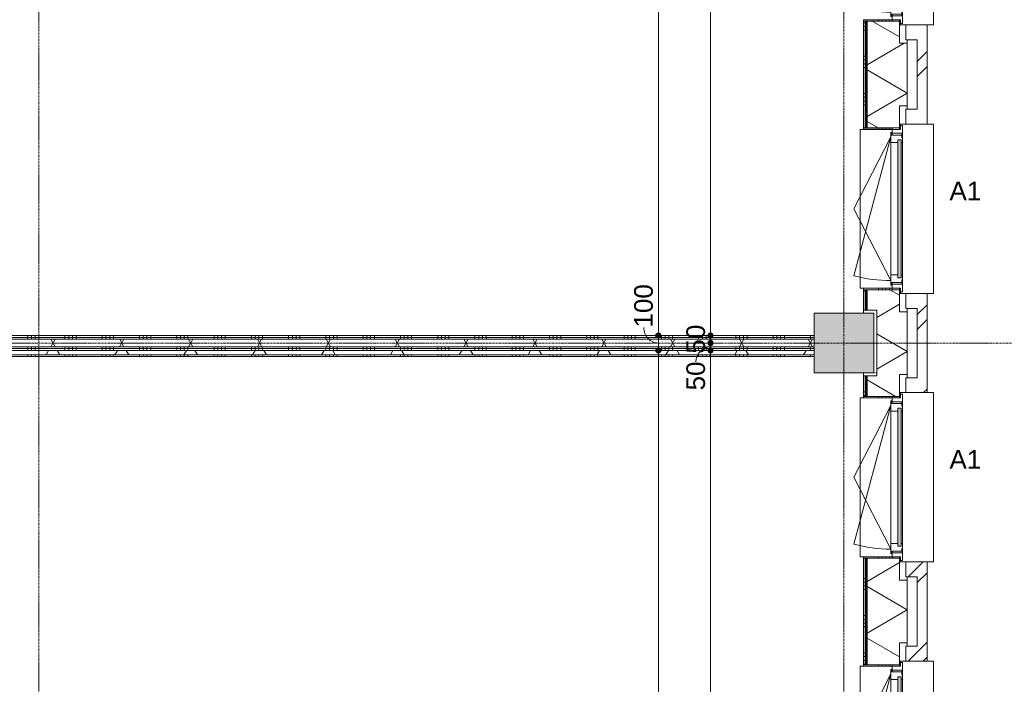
# Model space of a CAD drawing. Header units: millimetres. Extents: x 23523 to 72739, y 19604 to 59318.
# Tile 33 of 44: x 59299 to 65903, y 30112 to 34567. Entities that reach past the tile are written whole.
import ezdxf

# ---------------------------------------------------------------- set-up
doc = ezdxf.new("R2010")
doc.units = ezdxf.units.MM
doc.linetypes.add('Dash', pattern=[6.35, 3.175, -3.175])
doc.linetypes.add('stramien', pattern=[22.225, 12.7, -3.175, 3.175, -3.175])
doc.layers.add('00_Algemeen', color=7, linetype='Continuous', lineweight=9, true_color=0x00a600)
for name, color, linetype, lineweight in [('00_Algemeen-50', 7, 'Continuous', 9), ('05_Bouwplaatsvoorzieningen', 7, 'Continuous', 9), ('22_Metselwerk', 7, 'Continuous', 18), ('25_Metaalconstructiewerk', 7, 'Continuous', 9), ('30_Kozijnen-ramen-deuren', 7, 'Continuous', 9), ('42_Dekvloeren en vloersystemen', 7, 'Continuous', 9)]:
    doc.layers.add(name, color=color, linetype=linetype, lineweight=lineweight)
doc.styles.add('Arial', font='arial.ttf', dxfattribs={"height": 125})
doc.dimstyles.new('00_AEE_maatvoering_2_5mm', dxfattribs={"dimscale": 304.8, "dimtxt": 127.532425, "dimasz": 0.459318, "dimexe": 0.246063, "dimexo": 0.0625, "dimgap": 0, "dimtad": 1, "dimdec": 0, "dimzin": 0, "dimdsep": 46, "dimtxsty": 'Arial', "dimblk1": 'DOTSMALL', "dimblk2": 'DOTSMALL', "dimsah": 1, "dimcen": 0.09, "dimdle": 0.246063, "dimazin": 0, "dimtfac": 1, "dimtdec": 4, "dimtix": 1, "dimtmove": 0, "dimatfit": 3, "dimfxl": 0.246063, "dimfxlon": 1, "dimtvp": 1, "dimtolj": 1, "dimtzin": 0, "dimarcsym": 2})
doc.dimstyles.new('00_AEE_maatvoering_2_5mm_1', dxfattribs={"dimscale": 304.8, "dimtxt": 127.532425, "dimasz": 0.459318, "dimexe": 0.246063, "dimexo": 0.0625, "dimgap": 0, "dimtad": 1, "dimdec": 0, "dimzin": 0, "dimdsep": 46, "dimtxsty": 'Arial', "dimblk1": 'DOTSMALL', "dimblk2": 'DOTSMALL', "dimsah": 1, "dimcen": 0.09, "dimdle": 0.246063, "dimazin": 0, "dimtfac": 1, "dimtdec": 4, "dimtix": 1, "dimtmove": 1, "dimatfit": 3, "dimfxl": 0.246063, "dimfxlon": 1, "dimtvp": 1, "dimtolj": 1, "dimtzin": 0, "dimarcsym": 2})
pattern_1 = [(270, (60427.54, 32450), (250, 9e-13), []), (270, (60402.54, 32450), (250, 9e-13), []), (270, (60377.54, 32450), (250, 9e-13), []), (270, (60352.54, 32450), (250, 9e-13), [])]
pattern_2 = [(60, (-5372.46, 0), (-346.4102, 200), []), (120, (-5372.46, 0), (-346.4102, -200), [])]
pattern_3 = [(45, (-5172.46, -2e-13), (-282.8427, 282.8427), []), (45, (-5072.46, -3e-13), (-282.8427, 282.8427), [])]

# ---------------------------------------------------------------- blocks, each defined once
blk = doc.blocks.new('Direct Shape - 2410-10368 v1 - IFC-model constructie _zonder onderbouw_ _MM21228_-1202395-02 tweede verdieping - B')
at = {"layer": '25_Metaalconstructiewerk'}
blk.add_hatch(color=256, dxfattribs=at).paths.add_polyline_path([(200, -200), (200, 200), (-200, 200), (-200, -200)])
for p, q in [((200, 200), (-200, 200)), ((-200, 200), (-200, -200)), ((200, -200), (200, 200)), ((-200, -200), (200, -200))]:
    blk.add_line(p, q, dxfattribs=at)
blk = doc.blocks.new('Direct Shape - NLRS_28_SC_TLB_kolom vierkant prefab_gen_AT_kolom vierkant_gen_lxb 400x400_800318-1202496-02 tweede verdieping - B')
blk.add_blockref('Direct Shape - 2410-10368 v1 - IFC-model constructie _zonder onderbouw_ _MM21228_-1202395-02 tweede verdieping - B', (0, 0))
blk = doc.blocks.new('2410-10368 v1 - IFC-model constructie _zonder onderbouw_ _MM21228__ifc-1-02 tweede verdieping - B')
at = {"layer": '25_Metaalconstructiewerk', "lineweight": 9}
blk.add_blockref('Direct Shape - NLRS_28_SC_TLB_kolom vierkant prefab_gen_AT_kolom vierkant_gen_lxb 400x400_800318-1202496-02 tweede verdieping - B', (70200, 32400), dxfattribs=at)
blk = doc.blocks.new('31_AEE_kozijnen_KA1_CS77 - AEE_CS 77_Raam merk A1-V21-02 tweede verdieping - B')
at = {"layer": '30_Kozijnen-ramen-deuren', "true_color": 0xcccccc}
blk.add_hatch(color=254, dxfattribs=at).paths.add_polyline_path([(462.5, -207.3), (-462.5, -207.3), (-462.5, -231.3), (462.5, -231.3)])
at = {"layer": '30_Kozijnen-ramen-deuren'}
for p, q in [((-481.5, -199.5), (-557.5, -199.5)), ((-557.5, -199.5), (-557.5, -212.3)), ((-557.5, -212.3), (-532.5, -212.3)), ((-532.5, -212.3), (-532.5, -267.5)), ((-506.5, -203.3), (-481.5, -203.3)), ((-506.5, -267.5), (-506.5, -203.3)), ((-494.5, -203.8), (-494.5, -272.5)), ((-476.5, -203.8), (-494.5, -203.8)), ((-481.5, -199.5), (-476.5, -199.5)), ((-481.5, -203.3), (-481.5, -199.5)), ((-476.5, -203.3), (-481.5, -203.3)), ((-443.5, -199.5), (-476.5, -199.5)), ((-476.5, -199.5), (-476.5, -203.8)), ((-462.5, -231.3), (-462.5, -207.3)), ((-462.5, -231.3), (-462.5, -207.3)), ((-462.5, -207.3), (462.5, -207.3)), ((462.5, -231.3), (-462.5, -231.3)), ((443.5, -199.5), (-443.5, -199.5)), ((-443.5, -207.3), (-443.5, -199.5)), ((-443.5, -276.5), (-443.5, -231.3)), ((443.5, -199.5), (443.5, -207.3)), ((476.5, -199.5), (443.5, -199.5)), ((443.5, -231.3), (443.5, -276.5)), ((462.5, -207.3), (462.5, -231.3)), ((462.5, -231.3), (462.5, -207.3)), ((476.5, -199.5), (481.5, -199.5)), ((476.5, -203.8), (476.5, -199.5)), ((481.5, -203.3), (476.5, -203.3)), ((494.5, -203.8), (476.5, -203.8)), ((481.5, -199.5), (481.5, -203.3)), ((557.5, -199.5), (481.5, -199.5)), ((481.5, -203.3), (506.5, -203.3)), ((494.5, -272.5), (494.5, -203.8)), ((506.5, -203.3), (506.5, -267.5)), ((532.5, -267.5), (532.5, -212.3)), ((532.5, -212.3), (557.5, -212.3)), ((557.5, -212.3), (557.5, -199.5)), ((-532.5, -267.5), (-506.5, -267.5)), ((-494.5, -272.5), (-511.5, -272.5)), ((-511.5, -272.5), (-511.5, -276.5)), ((-511.5, -276.5), (-443.5, -276.5)), ((-494.5, -267.5), (-506.5, -267.5)), ((-481.5, -276.5), (0, -525.7)), ((-481.5, -276.5), (448.7, -525.7)), ((443.5, -276.5), (-443.5, -276.5)), ((0, -525.7), (481.5, -276.5)), ((443.5, -276.5), (511.5, -276.5)), ((506.5, -267.5), (494.5, -267.5)), ((511.5, -272.5), (494.5, -272.5)), ((506.5, -267.5), (532.5, -267.5)), ((511.5, -276.5), (511.5, -272.5))]:
    blk.add_line(p, q, dxfattribs=at)
blk.add_arc((-481.5, -276.5), 963, 345, 360, dxfattribs=at)
blk = doc.blocks.new('31_AEE_DAI_Dagkant_Interieur - Zonder Onderkant-V22-02 tweede verdieping - B')
at = {"layer": '05_Bouwplaatsvoorzieningen'}
h = blk.add_hatch(dxfattribs=at)
h.set_pattern_fill('FP_83', color=256, style=0, pattern_type=2)
h.set_pattern_definition([(180, (31500, -70691.5), (3e-14, -250), []), (180, (31500, -70666.5), (3e-14, -250), []), (180, (31500, -70641.5), (3e-14, -250), []), (180, (31500, -70616.5), (3e-14, -250), [])])
h.paths.add_polyline_path([(542.5, -267.5), (533, -267.5), (533, -461.5), (542.5, -461.5), (542.5, -437)])
h.paths.add_polyline_path([(-533, -267.5), (-542.5, -267.5), (-542.5, -461.5), (-533, -461.5), (-533, -338.9)])
for p, q in [((-533, -267.5), (-542.5, -267.5)), ((-533, -461.5), (-533, -267.5)), ((533, -267.5), (533, -461.5)), ((542.5, -267.5), (533, -267.5)), ((-542.5, -461.5), (-533, -461.5)), ((533, -461.5), (542.5, -461.5))]:
    blk.add_line(p, q, dxfattribs=at)
blk = doc.blocks.new('31_AEE_DAI_Dagkant_Interieur - Zonder Onderkant-V23-02 tweede verdieping - B')
at = {"layer": '05_Bouwplaatsvoorzieningen'}
h = blk.add_hatch(dxfattribs=at)
h.set_pattern_fill('FP_84', color=256, style=0, pattern_type=2)
h.set_pattern_definition([(180, (29700, -70691.5), (3e-14, -250), []), (180, (29700, -70666.5), (3e-14, -250), []), (180, (29700, -70641.5), (3e-14, -250), []), (180, (29700, -70616.5), (3e-14, -250), [])])
h.paths.add_polyline_path([(542.5, -267.5), (533, -267.5), (533, -461.5), (542.5, -461.5), (542.5, -338.9)])
h.paths.add_polyline_path([(-533, -267.5), (-542.5, -267.5), (-542.5, -461.5), (-533, -461.5), (-533, -437)])
for p, q in [((-533, -267.5), (-542.5, -267.5)), ((-533, -461.5), (-533, -267.5)), ((533, -267.5), (533, -461.5)), ((542.5, -267.5), (533, -267.5)), ((-542.5, -461.5), (-533, -461.5)), ((533, -461.5), (542.5, -461.5))]:
    blk.add_line(p, q, dxfattribs=at)
blk = doc.blocks.new('42_AEE_VE_vensterbank - Standaard-V25-02 tweede verdieping - B')
at = {"layer": '05_Bouwplaatsvoorzieningen'}
for p, q in [((-532.5, -482.5), (-532.5, -267.5)), ((532.5, -267.5), (532.5, -482.5)), ((-532.5, -482.5), (532.5, -482.5))]:
    blk.add_line(p, q, dxfattribs=at)
blk = doc.blocks.new('31_AEE_DAI_Dagkant_Interieur - Zonder Onderkant-V27-02 tweede verdieping - B')
at = {"layer": '05_Bouwplaatsvoorzieningen'}
h = blk.add_hatch(dxfattribs=at)
h.set_pattern_fill('FP_87', color=256, style=0, pattern_type=2)
h.set_pattern_definition([(180, (35100, -70691.5), (3e-14, -250), []), (180, (35100, -70666.5), (3e-14, -250), []), (180, (35100, -70641.5), (3e-14, -250), []), (180, (35100, -70616.5), (3e-14, -250), [])])
h.paths.add_polyline_path([(542.5, -267.5), (533, -267.5), (533, -461.5), (542.5, -461.5), (542.5, -437)])
h.paths.add_polyline_path([(-533, -267.5), (-542.5, -267.5), (-542.5, -461.5), (-533, -461.5), (-533, -338.9)])
for p, q in [((-533, -267.5), (-542.5, -267.5)), ((-533, -461.5), (-533, -267.5)), ((533, -267.5), (533, -461.5)), ((542.5, -267.5), (533, -267.5)), ((-542.5, -461.5), (-533, -461.5)), ((533, -461.5), (542.5, -461.5))]:
    blk.add_line(p, q, dxfattribs=at)
blk = doc.blocks.new('31_AEE_DAI_Dagkant_Interieur - Zonder Onderkant-V28-02 tweede verdieping - B')
at = {"layer": '05_Bouwplaatsvoorzieningen'}
h = blk.add_hatch(dxfattribs=at)
h.set_pattern_fill('FP_88', color=256, style=0, pattern_type=2)
h.set_pattern_definition([(180, (33300, -70691.5), (3e-14, -250), []), (180, (33300, -70666.5), (3e-14, -250), []), (180, (33300, -70641.5), (3e-14, -250), []), (180, (33300, -70616.5), (3e-14, -250), [])])
h.paths.add_polyline_path([(542.5, -267.5), (533, -267.5), (533, -461.5), (542.5, -461.5), (542.5, -338.9)])
h.paths.add_polyline_path([(-533, -267.5), (-542.5, -267.5), (-542.5, -461.5), (-533, -461.5), (-533, -437)])
for p, q in [((-533, -267.5), (-542.5, -267.5)), ((-533, -461.5), (-533, -267.5)), ((533, -267.5), (533, -461.5)), ((542.5, -267.5), (533, -267.5)), ((-542.5, -461.5), (-533, -461.5)), ((533, -461.5), (542.5, -461.5))]:
    blk.add_line(p, q, dxfattribs=at)
blk = doc.blocks.new('21_AEE_WA_lekdorpel - 21_AEE_WA_lekdorpel-V65-02 tweede verdieping - B')
at = {"layer": '05_Bouwplaatsvoorzieningen'}
for p, q in [((-567.5, -34), (-567.5, 8)), ((-567.5, 8), (567.5, 8)), ((567.5, 8), (567.5, -34)), ((-567.5, -213), (-567.5, -176)), ((567.5, -176), (567.5, -213)), ((-567.5, -215), (-567.5, -213)), ((-532.5, -213), (-567.5, -213)), ((-532.5, -215), (-567.5, -215)), ((567.5, -213), (532.5, -213)), ((567.5, -215), (532.5, -215)), ((567.5, -213), (567.5, -215))]:
    blk.add_line(p, q, dxfattribs=at)
blk = doc.blocks.new('21_AEE_WA_lekdorpel - 21_AEE_WA_lekdorpel-V64-02 tweede verdieping - B')
at = {"layer": '05_Bouwplaatsvoorzieningen'}
for p, q in [((-567.5, -34), (-567.5, 8)), ((-567.5, 8), (567.5, 8)), ((567.5, 8), (567.5, -34)), ((-567.5, -213), (-567.5, -176)), ((567.5, -176), (567.5, -213)), ((-567.5, -215), (-567.5, -213)), ((-532.5, -213), (-567.5, -213)), ((-532.5, -215), (-567.5, -215)), ((567.5, -213), (532.5, -213)), ((567.5, -215), (532.5, -215)), ((567.5, -213), (567.5, -215))]:
    blk.add_line(p, q, dxfattribs=at)
blk = doc.blocks.new('DIMBLOCK35-02 tweede verdieping - B')
at = {"layer": '00_Algemeen-50', "transparency": 16777216}
h = blk.add_hatch(color=256, dxfattribs=at)
edge = h.paths.add_edge_path()
edge.add_arc((63582.6, 37750), 17.5, 0, 360)
h = blk.add_hatch(color=256, dxfattribs=at)
edge = h.paths.add_edge_path()
edge.add_arc((63582.6, 32450), 17.5, 0, 360)
for p, q in [((63582.6, 37750), (63507.6, 37750)), ((63582.6, 37750), (63582.6, 32450)), ((63582.6, 37750), (63657.6, 37750)), ((63582.6, 32450), (63507.6, 32450)), ((63582.6, 32450), (63657.6, 32450))]:
    blk.add_line(p, q, dxfattribs=at)
for centre in [(63582.6, 37750), (63582.6, 32450)]:
    blk.add_circle(centre, 17.5, dxfattribs=at)
at = {"layer": '00_Algemeen-50', "color": 0, "transparency": 16777216, "insert": (63420.3, 34907.7), "char_height": 125, "width": 461.471, "attachment_point": 1, "rotation": 90, "line_spacing_factor": 0.941778, "style": 'Arial'}
blk.add_mtext('5300', dxfattribs=at)
blk = doc.blocks.new('_DotSmall')
at = {"color": 0, "linetype": 'ByBlock', "const_width": 0.5}
blk.add_lwpolyline([(-0.0625, 0, 1), (0.0625, 0, 1)], format="xyb", close=True, dxfattribs=at)
blk = doc.blocks.new('DIMBLOCK36-02 tweede verdieping - B')
at = {"layer": '00_Algemeen-50', "transparency": 16777216}
h = blk.add_hatch(color=256, dxfattribs=at)
edge = h.paths.add_edge_path()
edge.add_arc((63582.6, 32450), 17.5, 0, 360)
h = blk.add_hatch(color=256, dxfattribs=at)
edge = h.paths.add_edge_path()
edge.add_arc((63582.6, 32350), 17.5, 0, 360)
for p, q in [((63582.6, 32450), (63507.6, 32450)), ((63582.6, 32450), (63582.6, 32350)), ((63582.6, 32450), (63657.6, 32450)), ((63582.6, 32350), (63507.6, 32350)), ((63582.6, 32350), (63657.6, 32350))]:
    blk.add_line(p, q, dxfattribs=at)
for centre in [(63582.6, 32450), (63582.6, 32350)]:
    blk.add_circle(centre, 17.5, dxfattribs=at)
blk.add_ellipse((63582.6, 32503.4), major_axis=(0, 103.4), ratio=0.948902, start_param=1.570796, end_param=3.141593, dxfattribs=at)
at = {"layer": '00_Algemeen-50', "color": 0, "transparency": 16777216, "insert": (63420.3, 32503.4), "char_height": 125, "width": 346.103, "attachment_point": 1, "rotation": 90, "line_spacing_factor": 0.941778, "style": 'Arial'}
blk.add_mtext('100', dxfattribs=at)
blk = doc.blocks.new('DIMBLOCK37-02 tweede verdieping - B')
at = {"layer": '00_Algemeen-50', "transparency": 16777216}
h = blk.add_hatch(color=256, dxfattribs=at)
edge = h.paths.add_edge_path()
edge.add_arc((63582.6, 32350), 17.5, 0, 360)
h = blk.add_hatch(color=256, dxfattribs=at)
edge = h.paths.add_edge_path()
edge.add_arc((63582.6, 27050), 17.5, 0, 360)
for p, q in [((63582.6, 32350), (63507.6, 32350)), ((63582.6, 32350), (63582.6, 27050)), ((63582.6, 32350), (63657.6, 32350)), ((63582.6, 27050), (63507.6, 27050)), ((63582.6, 27050), (63657.6, 27050))]:
    blk.add_line(p, q, dxfattribs=at)
for centre in [(63582.6, 32350), (63582.6, 27050)]:
    blk.add_circle(centre, 17.5, dxfattribs=at)
at = {"layer": '00_Algemeen-50', "color": 0, "transparency": 16777216, "insert": (63420.3, 29507.7), "char_height": 125, "width": 461.471, "attachment_point": 1, "rotation": 90, "line_spacing_factor": 0.941778, "style": 'Arial'}
blk.add_mtext('5300', dxfattribs=at)
blk = doc.blocks.new('DIMBLOCK142-02 tweede verdieping - B')
at = {"layer": '00_Algemeen-50', "transparency": 16777216}
h = blk.add_hatch(color=256, dxfattribs=at)
edge = h.paths.add_edge_path()
edge.add_arc((63932.6, 32350), 17.5, 0, 360)
h = blk.add_hatch(color=256, dxfattribs=at)
edge = h.paths.add_edge_path()
edge.add_arc((63932.6, 27050), 17.5, 0, 360)
for p, q in [((63932.6, 32350), (63857.6, 32350)), ((63932.6, 27050), (63932.6, 32350)), ((63932.6, 32350), (64007.6, 32350)), ((63932.6, 27050), (63857.6, 27050)), ((63932.6, 27050), (64007.6, 27050))]:
    blk.add_line(p, q, dxfattribs=at)
for centre in [(63932.6, 32350), (63932.6, 27050)]:
    blk.add_circle(centre, 17.5, dxfattribs=at)
at = {"layer": '00_Algemeen-50', "color": 0, "transparency": 16777216, "insert": (63770.3, 29507.7), "char_height": 125, "width": 461.471, "attachment_point": 1, "rotation": 90, "line_spacing_factor": 0.941778, "style": 'Arial'}
blk.add_mtext('5300', dxfattribs=at)
blk = doc.blocks.new('DIMBLOCK143-02 tweede verdieping - B')
at = {"layer": '00_Algemeen-50', "transparency": 16777216}
h = blk.add_hatch(color=256, dxfattribs=at)
edge = h.paths.add_edge_path()
edge.add_arc((63932.6, 32400), 17.5, 0, 360)
h = blk.add_hatch(color=256, dxfattribs=at)
edge = h.paths.add_edge_path()
edge.add_arc((63932.6, 32350), 17.5, 0, 360)
for p, q in [((63932.6, 32400), (63857.6, 32400)), ((63932.6, 32350), (63932.6, 32400)), ((63932.6, 32400), (64007.6, 32400)), ((63932.6, 32350), (63857.6, 32350)), ((63932.6, 32350), (64007.6, 32350))]:
    blk.add_line(p, q, dxfattribs=at)
for centre in [(63932.6, 32400), (63932.6, 32350)]:
    blk.add_circle(centre, 17.5, dxfattribs=at)
blk.add_ellipse((63932.6, 32274.2), major_axis=(0, 100.8), ratio=0.973587, start_param=0, end_param=1.570796, dxfattribs=at)
at = {"layer": '00_Algemeen-50', "color": 0, "transparency": 16777216, "insert": (63770.3, 32082), "char_height": 125, "width": 230.736, "attachment_point": 1, "rotation": 90, "line_spacing_factor": 0.941778, "style": 'Arial'}
blk.add_mtext('50', dxfattribs=at)
blk = doc.blocks.new('DIMBLOCK144-02 tweede verdieping - B')
at = {"layer": '00_Algemeen-50', "transparency": 16777216}
h = blk.add_hatch(color=256, dxfattribs=at)
edge = h.paths.add_edge_path()
edge.add_arc((63932.6, 32450), 17.5, 0, 360)
h = blk.add_hatch(color=256, dxfattribs=at)
edge = h.paths.add_edge_path()
edge.add_arc((63932.6, 32400), 17.5, 0, 360)
for p, q in [((63932.6, 32450), (63857.6, 32450)), ((63932.6, 32400), (63932.6, 32450)), ((63932.6, 32450), (64007.6, 32450)), ((63932.6, 32400), (63857.6, 32400)), ((63932.6, 32400), (64007.6, 32400))]:
    blk.add_line(p, q, dxfattribs=at)
for centre in [(63932.6, 32450), (63932.6, 32400)]:
    blk.add_circle(centre, 17.5, dxfattribs=at)
at = {"layer": '00_Algemeen-50', "color": 0, "transparency": 16777216, "insert": (63770.3, 32328.9), "char_height": 125, "width": 230.736, "attachment_point": 1, "rotation": 90, "line_spacing_factor": 0.941778, "style": 'Arial'}
blk.add_mtext('50', dxfattribs=at)
blk = doc.blocks.new('DIMBLOCK145-02 tweede verdieping - B')
at = {"layer": '00_Algemeen-50', "transparency": 16777216}
h = blk.add_hatch(color=256, dxfattribs=at)
edge = h.paths.add_edge_path()
edge.add_arc((63932.6, 37750), 17.5, 0, 360)
h = blk.add_hatch(color=256, dxfattribs=at)
edge = h.paths.add_edge_path()
edge.add_arc((63932.6, 32450), 17.5, 0, 360)
for p, q in [((63932.6, 37750), (63857.6, 37750)), ((63932.6, 32450), (63932.6, 37750)), ((63932.6, 37750), (64007.6, 37750)), ((63932.6, 32450), (63857.6, 32450)), ((63932.6, 32450), (64007.6, 32450))]:
    blk.add_line(p, q, dxfattribs=at)
for centre in [(63932.6, 37750), (63932.6, 32450)]:
    blk.add_circle(centre, 17.5, dxfattribs=at)
at = {"layer": '00_Algemeen-50', "color": 0, "transparency": 16777216, "insert": (63770.3, 34907.7), "char_height": 125, "width": 461.471, "attachment_point": 1, "rotation": 90, "line_spacing_factor": 0.941778, "style": 'Arial'}
blk.add_mtext('5300', dxfattribs=at)

msp = doc.modelspace()

# ---------------------------------------------------------------- hatches: boundary and pattern name
at = {"layer": '22_Metselwerk', "lineweight": 9}
h = msp.add_hatch(dxfattribs=at)
h.set_pattern_fill('FP_77', color=256, angle=45, style=0, pattern_type=2)
h.set_pattern_definition(pattern_3)
h.paths.add_polyline_path([(65385, 26667.5), (65385, 27332.5), (65319, 27332.5), (65319, 26667.5)])
h.paths.add_polyline_path([(65385, 28467.5), (65385, 29132.5), (65319, 29132.5), (65319, 28467.5)])
h.paths.add_polyline_path([(65385, 30267.5), (65385, 30932.5), (65319, 30932.5), (65319, 30267.5)])
h.paths.add_polyline_path([(65385, 32067.5), (65385, 32732.5), (65319, 32732.5), (65319, 32067.5)])
h.paths.add_polyline_path([(65385, 33867.5), (65385, 34532.5), (65319, 34532.5), (65319, 33867.5)])
h.paths.add_polyline_path([(65385, 35667.5), (65385, 36332.5), (65319, 36332.5), (65319, 35667.5)])
h.paths.add_polyline_path([(65385, 37467.5), (65385, 38132.5), (65319, 38132.5), (65319, 37467.5)])
h.paths.add_polyline_path([(65385, 39267.5), (65385, 39932.5), (65319, 39932.5), (65319, 39267.5)])
h.paths.add_polyline_path([(65385, 41067.5), (65385, 41732.5), (65319, 41732.5), (65319, 41067.5)])
h.paths.add_polyline_path([(65385, 42867.5), (65385, 43532.5), (65319, 43532.5), (65319, 42867.5)])
h.paths.add_polyline_path([(65385, 44667.5), (65385, 45332.5), (65319, 45332.5), (65319, 44667.5)])
h.paths.add_polyline_path([(65385, 46467.5), (65385, 47139), (65319, 47139), (65319, 46467.5)])
h.paths.add_polyline_path([(65385, 48274), (65385, 49157), (65319, 49157), (65319, 48274)])
h = msp.add_hatch(dxfattribs=at)
h.set_pattern_fill('FP_75', color=256, angle=60, style=0, pattern_type=2)
h.set_pattern_definition([(150, (65252.04, 27147.25), (-150, -259.8076), []), (210, (65252.04, 27147.25), (150, -259.8076), [])])
h.paths.add_polyline_path([(65200, 26642.5), (65200, 26790), (65252, 26790), (65252, 27210), (65200, 27210), (65200, 27357.5), (64982, 27357.5), (64982, 27220), (65047.5, 27220), (65047.5, 26780), (64982, 26780), (64982, 26642.5), (65080.2, 26642.5)])
h.paths.add_polyline_path([(65200, 28442.5), (65200, 28590), (65252, 28590), (65252, 29010), (65200, 29010), (65200, 29157.5), (64982, 29157.5), (64982, 28442.5), (65080.2, 28442.5)])
h.paths.add_polyline_path([(65200, 30242.5), (65200, 30390), (65252, 30390), (65252, 30810), (65200, 30810), (65200, 30957.5), (64982, 30957.5), (64982, 30242.5)])
h.paths.add_polyline_path([(65200, 32042.5), (65200, 32190), (65252, 32190), (65252, 32610), (65200, 32610), (65200, 32757.5), (64982, 32757.5), (64982, 32620), (65047.5, 32620), (65047.5, 32180), (64982, 32180), (64982, 32042.5), (65080.2, 32042.5)])
h.paths.add_polyline_path([(65200, 33842.5), (65200, 33990), (65252, 33990), (65252, 34410), (65200, 34410), (65200, 34557.5), (64982, 34557.5), (64982, 33842.5)])
h.paths.add_polyline_path([(65200, 35642.5), (65200, 35790), (65252, 35790), (65252, 36210), (65200, 36210), (65200, 36357.5), (64982, 36357.5), (64982, 35642.5), (65080.2, 35642.5)])
h.paths.add_polyline_path([(65200, 37442.5), (65200, 37590), (65252, 37590), (65252, 38010), (65200, 38010), (65200, 38157.5), (64982, 38157.5), (64982, 38020), (65047.5, 38020), (65047.5, 37580), (64982, 37580), (64982, 37442.5), (65080.2, 37442.5)])
h.paths.add_polyline_path([(65200, 39242.5), (65200, 39390), (65252, 39390), (65252, 39810), (65200, 39810), (65200, 39957.5), (64982, 39957.5), (64982, 39242.5)])
h.paths.add_polyline_path([(65200, 41042.5), (65200, 41190), (65252, 41190), (65252, 41610), (65200, 41610), (65200, 41757.5), (64982, 41757.5), (64982, 41042.5), (65080.2, 41042.5)])
h.paths.add_polyline_path([(65200, 42842.5), (65200, 42990), (65252, 42990), (65252, 43410), (65200, 43410), (65200, 43557.5), (64982, 43557.5), (64982, 43420), (65047.5, 43420), (65047.5, 42980), (64982, 42980), (64982, 42842.5), (65080.2, 42842.5)])
h.paths.add_polyline_path([(65200, 44642.5), (65200, 44790), (65252, 44790), (65252, 45210), (65200, 45210), (65200, 45357.5), (64982, 45357.5), (64982, 44642.5), (65080.2, 44642.5)])
h.paths.add_polyline_path([(65200, 46442.5), (65200, 46590), (65252, 46590), (65252, 47016.5), (65200, 47016.5), (65200, 47164), (64982, 47164), (64982, 46442.5), (65080.2, 46442.5)])
h.paths.add_polyline_path([(65200, 48249), (65200, 48396.5), (65252, 48396.5), (65252, 49024.5), (64982, 49024.5), (64982, 48820), (65047.5, 48820), (65047.5, 48380), (64982, 48380), (64982, 48249), (65080.2, 48249)])
h = msp.add_hatch(dxfattribs=at)
h.set_pattern_fill('FP_74', color=256, angle=90, style=0, pattern_type=2)
h.set_pattern_definition([(180, (65252.04, 27247.25), (1e-12, -250), []), (180, (65252.04, 27272.25), (1e-12, -250), []), (180, (65252.04, 27297.25), (1e-12, -250), []), (180, (65252.04, 27322.25), (1e-12, -250), [])])
h.paths.add_polyline_path([(64970, 26642.5), (64970, 26780), (64957.5, 26780), (64957.5, 26642.5)])
h.paths.add_polyline_path([(64957.5, 27220), (64970, 27220), (64970, 27357.5), (64957.5, 27357.5)])
h.paths.add_polyline_path([(64970, 28442.5), (64970, 29157.5), (64957.5, 29157.5), (64957.5, 28442.5)])
h.paths.add_polyline_path([(64970, 30242.5), (64970, 30957.5), (64957.5, 30957.5), (64957.5, 30242.5)])
h.paths.add_polyline_path([(64970, 32042.5), (64970, 32180), (64957.5, 32180), (64957.5, 32042.5)])
h.paths.add_polyline_path([(64957.5, 32620), (64970, 32620), (64970, 32757.5), (64957.5, 32757.5)])
h.paths.add_polyline_path([(64970, 33842.5), (64970, 34557.5), (64957.5, 34557.5), (64957.5, 33842.5)])
h.paths.add_polyline_path([(64970, 35642.5), (64970, 36357.5), (64957.5, 36357.5), (64957.5, 35642.5)])
h.paths.add_polyline_path([(64970, 37442.5), (64970, 37580), (64957.5, 37580), (64957.5, 37442.5)])
h.paths.add_polyline_path([(64970, 38020), (64970, 38157.5), (64957.5, 38157.5), (64957.5, 38020)])
h.paths.add_polyline_path([(64970, 39242.5), (64970, 39957.5), (64957.5, 39957.5), (64957.5, 39242.5)])
h.paths.add_polyline_path([(64970, 41042.5), (64970, 41757.5), (64957.5, 41757.5), (64957.5, 41042.5)])
h.paths.add_polyline_path([(64970, 42842.5), (64970, 42980), (64957.5, 42980), (64957.5, 42842.5)])
h.paths.add_polyline_path([(64957.5, 43420), (64970, 43420), (64970, 43557.5), (64957.5, 43557.5)])
h.paths.add_polyline_path([(64970, 44642.5), (64970, 45357.5), (64957.5, 45357.5), (64957.5, 44642.5)])
h.paths.add_polyline_path([(64970, 46442.5), (64970, 47164), (64957.5, 47164), (64957.5, 46442.5)])
h.paths.add_polyline_path([(64970, 48249), (64970, 48380), (64957.5, 48380), (64957.5, 48249)])
h = msp.add_hatch(dxfattribs=at)
h.set_pattern_fill('FP_76', color=256, style=0, pattern_type=2)
h.set_pattern_definition([(90, (65252.044, 27147.25), (-25, -1e-13), [])])
h.paths.add_polyline_path([(64982, 26642.5), (64982, 26780), (64970, 26780), (64970, 26642.5)])
h.paths.add_polyline_path([(64982, 27220), (64982, 27357.5), (64970, 27357.5), (64970, 27220)])
h.paths.add_polyline_path([(64982, 28442.5), (64982, 29157.5), (64970, 29157.5), (64970, 28442.5)])
h.paths.add_polyline_path([(64982, 30242.5), (64982, 30957.5), (64970, 30957.5), (64970, 30242.5)])
h.paths.add_polyline_path([(64982, 32042.5), (64982, 32180), (64970, 32180), (64970, 32042.5)])
h.paths.add_polyline_path([(64970, 32620), (64982, 32620), (64982, 32757.5), (64970, 32757.5)])
h.paths.add_polyline_path([(64982, 33842.5), (64982, 34557.5), (64970, 34557.5), (64970, 33842.5)])
h.paths.add_polyline_path([(64982, 35642.5), (64982, 36357.5), (64970, 36357.5), (64970, 35642.5)])
h.paths.add_polyline_path([(64982, 37442.5), (64982, 37580), (64970, 37580), (64970, 37442.5)])
h.paths.add_polyline_path([(64982, 38020), (64982, 38157.5), (64970, 38157.5), (64970, 38020)])
h.paths.add_polyline_path([(64982, 39242.5), (64982, 39957.5), (64970, 39957.5), (64970, 39242.5)])
h.paths.add_polyline_path([(64982, 41042.5), (64982, 41757.5), (64970, 41757.5), (64970, 41042.5)])
h.paths.add_polyline_path([(64982, 42842.5), (64982, 42980), (64970, 42980), (64970, 42842.5)])
h.paths.add_polyline_path([(64970, 43420), (64982, 43420), (64982, 43557.5), (64970, 43557.5)])
h.paths.add_polyline_path([(64982, 44642.5), (64982, 45357.5), (64970, 45357.5), (64970, 44642.5)])
h.paths.add_polyline_path([(64982, 46442.5), (64982, 47164), (64970, 47164), (64970, 46442.5)])
h.paths.add_polyline_path([(64982, 48249), (64982, 48380), (64970, 48380), (64970, 48249)])
h = msp.add_hatch(dxfattribs=at)
h.set_pattern_fill('FP_11', color=256, angle=60, style=0, pattern_type=2)
h.set_pattern_definition(pattern_2)
h.paths.add_polyline_path([(64418.2, 32375), (64627.5, 32375), (64627.5, 32425), (56402.5, 32425), (56402.5, 32375), (63094.4, 32375)])
h = msp.add_hatch(dxfattribs=at)
h.set_pattern_fill('FP_17', color=256, angle=-270, style=0, pattern_type=2)
h.set_pattern_definition(pattern_1)
h.paths.add_polyline_path([(64627.5, 32437.5), (64627.5, 32450), (56427.5, 32450), (56427.5, 32437.5), (64418.2, 32437.5)])
h = msp.add_hatch(dxfattribs=at)
h.set_pattern_fill('FP_17', color=256, angle=-270, style=0, pattern_type=2)
h.set_pattern_definition(pattern_1)
h.paths.add_polyline_path([(64627.5, 32425), (64627.5, 32437.5), (56427.5, 32437.5), (56427.5, 32425), (64418.2, 32425)])
h = msp.add_hatch(dxfattribs=at)
h.set_pattern_fill('FP_17', color=256, angle=-270, style=0, pattern_type=2)
h.set_pattern_definition(pattern_1)
h.paths.add_polyline_path([(64627.5, 32362.5), (64627.5, 32375), (56415, 32375), (56415, 32362.5), (64418.2, 32362.5)])
h = msp.add_hatch(dxfattribs=at)
h.set_pattern_fill('FP_17', color=256, angle=-270, style=0, pattern_type=2)
h.set_pattern_definition(pattern_1)
h.paths.add_polyline_path([(64627.5, 32350), (64627.5, 32362.5), (56427.5, 32362.5), (56427.5, 32350), (64418.2, 32350)])
h = msp.add_hatch(dxfattribs=at)
h.set_pattern_fill('FP_11', color=256, angle=60, style=0, pattern_type=2)
h.set_pattern_definition(pattern_2)
h.paths.add_polyline_path([(64418.2, 32320), (64627.5, 32320), (64627.5, 32350), (56402.5, 32350), (56402.5, 32320), (63094.4, 32320)])
h = msp.add_hatch(dxfattribs=at)
h.set_pattern_fill('FP_127', color=256, angle=-270, style=0, pattern_type=2)
h.set_pattern_definition([(270, (60427.54, 32350), (250, 9e-13), []), (270, (60402.54, 32350), (250, 9e-13), []), (270, (60377.54, 32350), (250, 9e-13), []), (270, (60352.54, 32350), (250, 9e-13), [])])
h.paths.add_polyline_path([(64627.5, 32310), (64627.5, 32320), (56427.5, 32320), (56427.5, 32310), (64418.2, 32310)])
h = msp.add_hatch(dxfattribs=at)
h.set_pattern_fill('FP_81', color=256, angle=45, style=0, pattern_type=2)
h.set_pattern_definition(pattern_3)
h.paths.add_polyline_path([(65319, 30832.5), (65319, 30932.5), (65243, 30932.5), (65243, 30832.5)])
h = msp.add_hatch(dxfattribs=at)
h.set_pattern_fill('FP_175', color=256, angle=45, style=0, pattern_type=2)
h.set_pattern_definition(pattern_3)
h.paths.add_polyline_path([(65319, 30267.5), (65319, 30367.5), (65243, 30367.5), (65243, 30267.5)])

# ---------------------------------------------------------------- linework, layer by layer
at = {"layer": '00_Algemeen', "color": 150, "linetype": 'stramien', "true_color": 0x0080ff}
for p, q in [((59427.5, 20667.9), (59427.5, 59018.3)), ((64827.5, 20667.9), (64827.5, 59018.3)), ((72439, 32400), (23823.4, 32400))]:
    msp.add_line(p, q, dxfattribs=at)
at = {"layer": '00_Algemeen', "color": 7, "linetype": 'Dash'}
msp.add_line((65027.5, 32200), (65047.5, 32200), dxfattribs=at)
at = {"layer": '22_Metselwerk', "lineweight": 9}
for p, q in [((64957.5, 34557.5), (64957.5, 33842.5)), ((64982, 34557.5), (64957.5, 34557.5)), ((64970, 33842.5), (64970, 34557.5)), ((65200, 34567.5), (65200, 34557.5)), ((65319, 34532.5), (65243, 34532.5)), ((65243, 34532.5), (65243, 34432.5)), ((65385, 34532.5), (65319, 34532.5)), ((65385, 33867.5), (65385, 34532.5)), ((65243, 34432.5), (65319, 34432.5)), ((65252, 34432.5), (65252, 34410)), ((65319, 34432.5), (65319, 33967.5)), ((65319, 33967.5), (65243, 33967.5)), ((65243, 33967.5), (65243, 33867.5)), ((65252, 33990), (65252, 33967.5)), ((64957.5, 33842.5), (64982, 33842.5)), ((65200, 33842.5), (65200, 33832.5)), ((65243, 33867.5), (65385, 33867.5)), ((64957.5, 32757.5), (64957.5, 32620)), ((64982, 32757.5), (64957.5, 32757.5)), ((64970, 32620), (64970, 32757.5)), ((65200, 32767.5), (65200, 32757.5)), ((65319, 32732.5), (65243, 32732.5)), ((65243, 32732.5), (65243, 32632.5)), ((65385, 32732.5), (65319, 32732.5)), ((65385, 32067.5), (65385, 32732.5)), ((65243, 32632.5), (65319, 32632.5)), ((65252, 32632.5), (65252, 32610)), ((65319, 32632.5), (65319, 32167.5)), ((64957.5, 32620), (64982, 32620)), ((64627.5, 32450), (56427.5, 32450)), ((64627.5, 32437.5), (56427.5, 32437.5)), ((64627.5, 32425), (64627.5, 32450)), ((64627.5, 32362.5), (56415, 32362.5)), ((64627.5, 32310), (64627.5, 32375)), ((64627.5, 32350), (56402.5, 32350)), ((64627.5, 32320), (56402.5, 32320)), ((56427.5, 32310), (64627.5, 32310)), ((64982, 32180), (64957.5, 32180)), ((64957.5, 32180), (64957.5, 32042.5)), ((64970, 32042.5), (64970, 32180)), ((65319, 32167.5), (65243, 32167.5)), ((65243, 32167.5), (65243, 32067.5)), ((65252, 32190), (65252, 32167.5)), ((64957.5, 32042.5), (64982, 32042.5)), ((65200, 32042.5), (65200, 32032.5)), ((65243, 32067.5), (65385, 32067.5)), ((64957.5, 30957.5), (64957.5, 30242.5)), ((64982, 30957.5), (64957.5, 30957.5)), ((64970, 30242.5), (64970, 30957.5)), ((65200, 30967.5), (65200, 30957.5)), ((65319, 30932.5), (65243, 30932.5)), ((65243, 30932.5), (65243, 30832.5)), ((65385, 30932.5), (65319, 30932.5)), ((65385, 30267.5), (65385, 30932.5)), ((65243, 30832.5), (65319, 30832.5)), ((65252, 30832.5), (65252, 30810)), ((65319, 30832.5), (65319, 30367.5)), ((65252, 30390), (65252, 30367.5)), ((65319, 30367.5), (65243, 30367.5)), ((65243, 30367.5), (65243, 30267.5)), ((65243, 30267.5), (65385, 30267.5)), ((64957.5, 30242.5), (64982, 30242.5)), ((65200, 30242.5), (65200, 30232.5))]:
    msp.add_line(p, q, dxfattribs=at)
at = {"layer": '22_Metselwerk'}
for p, q in [((65200, 34557.5), (64982, 34557.5)), ((64982, 33842.5), (64982, 34557.5)), ((65200, 34410), (65200, 34557.5)), ((65252, 34410), (65200, 34410)), ((65252, 33990), (65252, 34410)), ((65200, 33842.5), (65200, 33990)), ((65200, 33990), (65252, 33990)), ((64982, 33842.5), (65200, 33842.5)), ((65200, 32757.5), (64982, 32757.5)), ((64982, 32620), (64982, 32757.5)), ((65200, 32610), (65200, 32757.5)), ((64982, 32620), (65047.5, 32620)), ((65047.5, 32620), (65047.5, 32180)), ((65252, 32610), (65200, 32610)), ((65252, 32190), (65252, 32610)), ((64627.5, 32425), (56402.5, 32425)), ((64627.5, 32375), (64627.5, 32425)), ((64627.5, 32375), (56402.5, 32375)), ((65047.5, 32180), (64982, 32180)), ((64982, 32042.5), (64982, 32180)), ((65200, 32042.5), (65200, 32190)), ((65200, 32190), (65252, 32190)), ((64982, 32042.5), (65200, 32042.5)), ((65200, 30957.5), (64982, 30957.5)), ((64982, 30242.5), (64982, 30957.5)), ((65200, 30810), (65200, 30957.5)), ((65252, 30810), (65200, 30810)), ((65252, 30390), (65252, 30810)), ((65200, 30242.5), (65200, 30390)), ((65200, 30390), (65252, 30390)), ((64982, 30242.5), (65200, 30242.5))]:
    msp.add_line(p, q, dxfattribs=at)
at = {"layer": '42_Dekvloeren en vloersystemen'}
for p, q in [((64957.5, 32600), (64957.5, 32620)), ((64957.5, 32180), (64957.5, 32200))]:
    msp.add_line(p, q, dxfattribs=at)

# ---------------------------------------------------------------- block references
at = {"lineweight": 5}
msp.add_blockref('2410-10368 v1 - IFC-model constructie _zonder onderbouw_ _MM21228__ifc-1-02 tweede verdieping - B', (-5372.5, 0), dxfattribs=at)
at = {"layer": '05_Bouwplaatsvoorzieningen'}
for name, p, rotation in [('21_AEE_WA_lekdorpel - 21_AEE_WA_lekdorpel-V64-02 tweede verdieping - B', (65419, 35100), 269.9999999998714), ('31_AEE_DAI_Dagkant_Interieur - Zonder Onderkant-V27-02 tweede verdieping - B', (65419, 35100), 269.9999999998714), ('42_AEE_VE_vensterbank - Standaard-V25-02 tweede verdieping - B', (65419, 33300), 269.999999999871), ('31_AEE_DAI_Dagkant_Interieur - Zonder Onderkant-V28-02 tweede verdieping - B', (65419, 33300), 269.9999999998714), ('21_AEE_WA_lekdorpel - 21_AEE_WA_lekdorpel-V64-02 tweede verdieping - B', (65419, 33300), 269.9999999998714), ('42_AEE_VE_vensterbank - Standaard-V25-02 tweede verdieping - B', (65419, 31500), 269.999999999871), ('31_AEE_DAI_Dagkant_Interieur - Zonder Onderkant-V22-02 tweede verdieping - B', (65419, 31500), 269.9999999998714), ('21_AEE_WA_lekdorpel - 21_AEE_WA_lekdorpel-V64-02 tweede verdieping - B', (65419, 31500), 269.9999999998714), ('21_AEE_WA_lekdorpel - 21_AEE_WA_lekdorpel-V65-02 tweede verdieping - B', (65419, 29700), 269.9999999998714), ('42_AEE_VE_vensterbank - Standaard-V25-02 tweede verdieping - B', (65419, 29700), 269.999999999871), ('31_AEE_DAI_Dagkant_Interieur - Zonder Onderkant-V23-02 tweede verdieping - B', (65419, 29700), 269.9999999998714)]:
    msp.add_blockref(name, p, dxfattribs=dict(at, rotation=rotation))
at = {"layer": '30_Kozijnen-ramen-deuren', "rotation": 269.9999999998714}
for p in [(65419, 35100), (65419, 33300), (65419, 31500), (65419, 29700)]:
    msp.add_blockref('31_AEE_kozijnen_KA1_CS77 - AEE_CS 77_Raam merk A1-V21-02 tweede verdieping - B', p, dxfattribs=at)

# ---------------------------------------------------------------- texts
at = {"layer": '30_Kozijnen-ramen-deuren', "char_height": 125, "width": 256.54, "attachment_point": 1, "style": 'Arial'}
for insert in [(65535, 33482.1), (65535, 31682.1)]:
    msp.add_mtext('A1', dxfattribs=dict(at, insert=insert))

# ---------------------------------------------------------------- dimensions: what is measured, and where the dimension line sits
at = {"layer": '00_Algemeen', "color": 7}
for base, p1, p2, override, picture, middle in [((63582.6, 32450), (63657.6, 37750), (63657.6, 32450), {"dimpost": '<>', "dimfxl": 5300.000001}, 'DIMBLOCK35-02 tweede verdieping - B', (63518.7, 35100)), ((63932.6, 37750), (63857.6, 32450), (63857.6, 37750), {"dimpost": '<>', "dimfxl": 5300.000001}, 'DIMBLOCK145-02 tweede verdieping - B', (63868.7, 35100)), ((63932.6, 32450), (63857.6, 32400), (63857.6, 32450), {"dimpost": '<>', "dimfxl": 49.999999}, 'DIMBLOCK144-02 tweede verdieping - B', (63868.8, 32425)), ((63582.6, 27050), (63657.6, 32350), (63657.6, 27050), {"dimpost": '<>', "dimfxl": 5300}, 'DIMBLOCK37-02 tweede verdieping - B', (63518.7, 29700)), ((63932.6, 32350), (63857.6, 27050), (63857.6, 32350), {"dimpost": '<>', "dimfxl": 5300}, 'DIMBLOCK142-02 tweede verdieping - B', (63868.7, 29700))]:
    dim = msp.add_linear_dim(base=base, p1=p1, p2=p2, angle=90, dimstyle='00_AEE_maatvoering_2_5mm', override=override, dxfattribs=at)
    dim.commit()
    dim.dimension.update_dxf_attribs({"geometry": picture, "text_midpoint": middle})
for base, p1, p2, override, picture, middle in [((63582.6, 32350), (63657.6, 32450), (63657.6, 32350), {"dimpost": '<>', "dimfxl": 100}, 'DIMBLOCK36-02 tweede verdieping - B', (63503.7, 32676.4)), ((63932.6, 32400), (63857.6, 32350), (63857.6, 32400), {"dimpost": '<>', "dimfxl": 50.000001}, 'DIMBLOCK143-02 tweede verdieping - B', (63853.7, 32197.3))]:
    dim = msp.add_linear_dim(base=base, p1=p1, p2=p2, angle=90, dimstyle='00_AEE_maatvoering_2_5mm_1', override=override, dxfattribs=at)
    dim.commit()
    dim.dimension.update_dxf_attribs({"geometry": picture, "text_midpoint": middle, "dimtype": 160, "text_rotation": 90})

doc.saveas('drawing.dxf')
